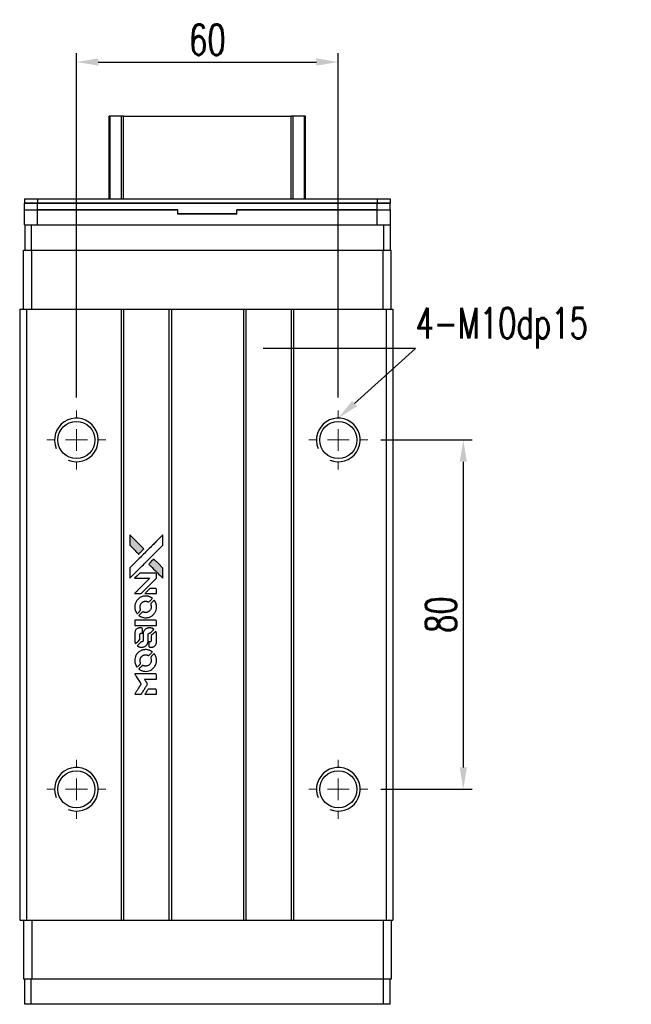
# Model space of a CAD drawing. Header units: millimetres. Extents: x 63 to 570, y -29 to 425.
# Tile 2 of 3: x 99 to 240, y 199 to 425. Entities that reach past the tile are written whole.
import ezdxf
from ezdxf import colors
from ezdxf.entities.mleader import LeaderData, LeaderLine
from ezdxf.math import Vec2, Vec3

# ---------------------------------------------------------------- set-up
doc = ezdxf.new("R2010")
doc.units = ezdxf.units.MM
doc.header["$LTSCALE"] = 0.15
doc.layers.get('0').update_dxf_attribs({"linetype": 'CONTINUOUS'})
doc.layers.get('Defpoints').update_dxf_attribs({"linetype": 'CONTINUOUS'})
doc.layers.add('DIM', color=4, linetype='CONTINUOUS')
doc.styles.add('CHN', font='SIMPLEX.shx', dxfattribs={"width": 0.7, "bigfont": 'CHINESET.shx'})
doc.styles.add('DIM-7', font='SIMPLEX.shx', dxfattribs={"width": 0.7, "bigfont": 'chineset.shx'})
doc.dimstyles.new('CNS', dxfattribs={"dimscale": 2, "dimtxt": 3.5, "dimasz": 2.5, "dimexe": 1, "dimexo": 1.5, "dimgap": 0.09, "dimtad": 0, "dimdsep": 46, "dimtxsty": 'DIM-7', "dimcen": 0.09, "dimclrd": 4, "dimclre": 4, "dimclrt": 4, "dimadec": 0, "dimazin": 0, "dimtfac": 1, "dimtix": 1, "dimtmove": 2, "dimatfit": 3, "dimfxl": 1, "dimtvp": 0.971429, "dimtolj": 1, "dimarcsym": 0})

# ---------------------------------------------------------------- blocks, each defined once
blk = doc.blocks.new('SW_CENTERMARKSYMBOL_3')
at = {"color": 0, "linetype": 'Continuous', "lineweight": 18}
for p, q in [((0, 5), (0, 6.75)), ((0, 0), (0, 2.5)), ((-5, 0), (-6.75, 0)), ((0, 0), (-2.5, 0)), ((0, 0), (0, -2.5)), ((0, 0), (2.5, 0)), ((5, 0), (6.75, 0)), ((0, -5), (0, -6.75))]:
    blk.add_line(p, q, dxfattribs=at)
blk = doc.blocks.new('SW_CENTERMARKSYMBOL_4')
at = {"color": 0, "linetype": 'Continuous', "lineweight": 18}
for p, q in [((0, 5), (0, 6.75)), ((0, 0), (0, 2.5)), ((-5, 0), (-6.75, 0)), ((0, 0), (-2.5, 0)), ((0, 0), (0, -2.5)), ((0, 0), (2.5, 0)), ((5, 0), (6.75, 0)), ((0, -5), (0, -6.75))]:
    blk.add_line(p, q, dxfattribs=at)
blk = doc.blocks.new('SW_CENTERMARKSYMBOL_5')
at = {"color": 0, "linetype": 'Continuous', "lineweight": 18}
for p, q in [((0, 5), (0, 6.75)), ((0, 0), (0, 2.5)), ((-5, 0), (-6.75, 0)), ((0, 0), (-2.5, 0)), ((0, 0), (0, -2.5)), ((0, 0), (2.5, 0)), ((5, 0), (6.75, 0)), ((0, -5), (0, -6.75))]:
    blk.add_line(p, q, dxfattribs=at)
blk = doc.blocks.new('SW_CENTERMARKSYMBOL_6')
at = {"color": 0, "linetype": 'Continuous', "lineweight": 18}
for p, q in [((0, 5), (0, 6.75)), ((0, 0), (0, 2.5)), ((-5, 0), (-6.75, 0)), ((0, 0), (-2.5, 0)), ((0, 0), (0, -2.5)), ((0, 0), (2.5, 0)), ((5, 0), (6.75, 0)), ((0, -5), (0, -6.75))]:
    blk.add_line(p, q, dxfattribs=at)
blk = doc.blocks.new('*D142')
at = {"color": 7, "lineweight": -2}
for p, q in [((112.39, 338.15), (112.39, 416.97)), ((117.39, 414.97), (167.39, 414.97)), ((172.39, 338.15), (172.39, 416.97))]:
    blk.add_line(p, q, dxfattribs=at)
at = {"color": 7}
for points in [[(117.39, 415.81), (117.39, 414.14), (112.39, 414.97)], [(167.39, 415.81), (167.39, 414.14), (172.39, 414.97)]]:
    blk.add_solid(points, dxfattribs=at)
at = {"layer": 'Defpoints', "color": 0}
for p in [(172.39, 414.97), (112.39, 335.15), (172.39, 335.15)]:
    blk.add_point(p, dxfattribs=at)
at = {"color": 7, "insert": (142.39, 420.07), "char_height": 7, "attachment_point": 5, "style": 'DIM-7'}
blk.add_mtext('\\A1;60', dxfattribs=at)
blk = doc.blocks.new('*D143')
at = {"color": 7, "lineweight": -2}
for p, q in [((182.14, 328.4), (203.03, 328.4)), ((201.03, 323.4), (201.03, 253.4)), ((182.14, 248.4), (203.03, 248.4))]:
    blk.add_line(p, q, dxfattribs=at)
at = {"color": 7}
for points in [[(200.2, 323.4), (201.86, 323.4), (201.03, 328.4)], [(200.2, 253.4), (201.86, 253.4), (201.03, 248.4)]]:
    blk.add_solid(points, dxfattribs=at)
at = {"layer": 'Defpoints', "color": 0}
for p in [(179.14, 328.4), (179.14, 248.4), (201.03, 248.4)]:
    blk.add_point(p, dxfattribs=at)
at = {"color": 7, "insert": (195.93, 288.4), "char_height": 7, "attachment_point": 5, "rotation": 90, "style": 'DIM-7'}
blk.add_mtext('\\A1;80', dxfattribs=at)
blk = doc.blocks.new('LOGO2')
at = {"linetype": 'Continuous'}
h = blk.add_hatch(color=22, dxfattribs=at)
h.dxf.hatch_style = 1
h.paths.add_polyline_path([(583.53, 1429.73), (583.53, 1428.55), (583.53, 1427.37), (584.56, 1426.35, 0.000288), (584.95, 1425.96, 0.000479), (585.28, 1425.63, 0.000013), (585.58, 1425.34, 0.197177), (585.59, 1425.34, 0.197497), (585.59, 1425.34, 0.00004), (585.76, 1425.51, 0.000834), (585.95, 1425.7, 0.000506), (586.18, 1425.92), (586.76, 1426.5), (585.15, 1428.12)])
h.paths.add_polyline_path([(589.06, 1424.2), (588.47, 1423.62, 0.000476), (588.25, 1423.39, 0.000789), (588.06, 1423.2, 0.000035), (587.89, 1423.03, 0.19758), (587.89, 1423.03, 0.198396), (587.89, 1423.02, 0.000019), (588.12, 1422.79, 0.000582), (588.38, 1422.53, 0.000351), (588.68, 1422.23, 0.000108), (589.98, 1420.93, 0.000692), (590.64, 1420.28, 0.000077), (591.09, 1419.83, 0.197527), (591.11, 1419.82, 0.410181), (591.12, 1419.83, 0.000493), (591.12, 1420.07, 0.002424), (591.12, 1420.41, 0.000529), (591.12, 1420.98), (591.12, 1422.14), (590.09, 1423.17)])
at = {"color": 22}
for points in [[(584.56, 1426.35, 0.000288), (584.95, 1425.96, 0.000479), (585.28, 1425.63, 0.000013), (585.58, 1425.34, 0.197177), (585.59, 1425.34, 0.197497), (585.59, 1425.34, 0.00004), (585.76, 1425.51, 0.000836), (585.95, 1425.7, 0.000505), (586.18, 1425.92), (586.76, 1426.5), (585.15, 1428.12), (583.53, 1429.73), (583.53, 1428.55), (583.53, 1427.37)], [(584.95, 1421.21, -0.000056), (585.66, 1421.92, -0.000021), (586.65, 1422.91, -0.000021), (587.73, 1423.99, -0.000025), (588.75, 1425), (591.12, 1427.37), (591.12, 1428.54), (591.12, 1429.72), (589.52, 1428.13, 0.000274), (588.76, 1427.37, 0.000123), (587.75, 1426.37, 0.000121), (586.69, 1425.31, 0.000165), (585.73, 1424.35), (583.53, 1422.16), (583.53, 1420.98), (583.53, 1419.8)], [(588.68, 1422.23, 0.000108), (589.98, 1420.93, 0.000692), (590.64, 1420.28, 0.000077), (591.09, 1419.83, 0.197527), (591.11, 1419.82, 0.410182), (591.12, 1419.83, 0.000493), (591.12, 1420.07, 0.002424), (591.12, 1420.41, 0.000529), (591.12, 1420.98), (591.12, 1422.14), (590.09, 1423.17), (589.06, 1424.2), (588.47, 1423.62, 0.000476), (588.25, 1423.39, 0.000789), (588.06, 1423.2, 0.000035), (587.89, 1423.03, 0.19758), (587.89, 1423.03, 0.198396), (587.89, 1423.02, 0.000019), (588.12, 1422.79, 0.000582), (588.38, 1422.53, 0.000351)], [(585.41, 1416.31), (586.17, 1416.31), (587.91, 1418.06), (589.66, 1419.81), (589.66, 1420.29, 0.0008), (589.66, 1420.61, 0.010795), (589.65, 1420.72, 0.030495), (589.64, 1420.78, 0.080372), (589.63, 1420.83, 0.03816), (589.6, 1420.87, 0.041799), (589.57, 1420.91, 0.042486), (589.53, 1420.93, 0.042078), (589.49, 1420.96, 0.099276), (589.43, 1420.97, 0.003302), (589.19, 1420.97, 0.002586), (588.77, 1420.98, 0.000204), (587.64, 1420.97), (585.83, 1420.97), (585.25, 1420.39), (584.66, 1419.81), (586.4, 1419.8), (588.14, 1419.79), (586.42, 1418.08, 0.000253), (585.76, 1417.42, 0.000412), (585.2, 1416.87, 0.000041), (584.7, 1416.36, 0.041338), (584.68, 1416.34), (584.66, 1416.31)], [(588.34, 1416.31), (589.66, 1416.31), (589.66, 1416.8), (589.65, 1417.29), (589.62, 1417.35, 0.03146), (589.6, 1417.37, 0.026444), (589.58, 1417.4, 0.026444), (589.55, 1417.42, 0.031457), (589.53, 1417.44), (589.47, 1417.47), (588.82, 1417.48), (588.17, 1417.48), (587.6, 1416.9, 0.000745), (587.38, 1416.68, 0.001228), (587.19, 1416.49, 0.000087), (587.03, 1416.32, 0.195134), (587.03, 1416.32, 0.412117), (587.03, 1416.31, 0.000048), (587.41, 1416.31, 0.00109), (587.84, 1416.31, 0.000653)], [(584.7, 1412.97, 0.023681), (584.73, 1412.76, 0.022402), (584.78, 1412.55, 0.021929), (584.85, 1412.35, 0.020503), (584.94, 1412.15, 0.013745), (585, 1412.03, 0.009767), (585.07, 1411.9, 0.009658), (585.15, 1411.79, 0.027804), (585.21, 1411.71), (585.23, 1411.69), (585.59, 1412.05, 0.002053), (585.77, 1412.23, 0.006738), (585.88, 1412.35, 0.007826), (585.96, 1412.43, 0.063909), (585.99, 1412.47, 0.061532), (586.01, 1412.54, 0.068674), (586.02, 1412.6, 0.052072), (586, 1412.68, 0.019648), (585.97, 1412.79, -0.018366), (585.93, 1412.92, -0.0288), (585.9, 1413.04, -0.029061), (585.89, 1413.16, -0.019155), (585.89, 1413.29, -0.053809), (585.94, 1413.58, -0.058833), (586.04, 1413.85, -0.058566), (586.2, 1414.09, -0.052525), (586.42, 1414.29, -0.044733), (586.61, 1414.4, -0.040573), (586.82, 1414.49, -0.041123), (587.04, 1414.53, -0.04951), (587.25, 1414.54, -0.017369), (587.34, 1414.53, -0.024255), (587.43, 1414.51, -0.023787), (587.52, 1414.49, -0.015798), (587.61, 1414.45, 0.010631), (587.67, 1414.43, 0.033653), (587.71, 1414.42, 0.037806), (587.76, 1414.41, 0.016307), (587.81, 1414.41, 0.068179), (587.92, 1414.43, 0.095747), (588, 1414.47, 0.033418), (588.11, 1414.57, 0.002133), (588.42, 1414.88, 0.001452), (588.59, 1415.06, 0.012393), (588.67, 1415.14, 0.020479), (588.71, 1415.19, 0.344362), (588.71, 1415.21, 0.074287), (588.66, 1415.25, 0.005454), (588.53, 1415.34, 0.008391), (588.39, 1415.42, 0.017097), (588.27, 1415.48, 0.027375), (588.04, 1415.58, 0.02835), (587.8, 1415.66, 0.027723), (587.54, 1415.7, 0.023913), (587.27, 1415.72, 0.027047), (586.94, 1415.72, 0.031685), (586.64, 1415.67, 0.032425), (586.35, 1415.59, 0.031013), (586.07, 1415.47, 0.037914), (585.73, 1415.27, 0.040153), (585.44, 1415.03, 0.039834), (585.18, 1414.74, 0.036173), (584.97, 1414.4, 0.040752), (584.83, 1414.08, 0.035885), (584.73, 1413.71, 0.035491), (584.68, 1413.34, 0.037615)], [(585.71, 1411.22, 0.018008), (585.82, 1411.15, 0.009842), (585.95, 1411.07, 0.009807), (586.1, 1411, 0.015716), (586.22, 1410.94, 0.048467), (586.66, 1410.8, 0.045841), (587.14, 1410.75, 0.046006), (587.61, 1410.78, 0.049638), (588.06, 1410.9, 0.064819), (588.64, 1411.2, 0.06695), (589.11, 1411.65, 0.066691), (589.45, 1412.2, 0.063505), (589.65, 1412.83, 0.03135), (589.66, 1413, 0.010439), (589.67, 1413.24, 0.010391), (589.66, 1413.47, 0.032408), (589.64, 1413.63, 0.015696), (589.61, 1413.82, 0.018095), (589.56, 1414, 0.018551), (589.5, 1414.17, 0.018352), (589.42, 1414.33, 0.015568), (589.37, 1414.44, 0.009832), (589.29, 1414.56, 0.009795), (589.22, 1414.68, 0.023727), (589.16, 1414.76), (589.13, 1414.79), (588.77, 1414.43, 0.001528), (588.57, 1414.23, 0.010022), (588.47, 1414.12, 0.019586), (588.41, 1414.06, 0.061865), (588.38, 1414.01, 0.055054), (588.35, 1413.93, 0.061607), (588.35, 1413.85, 0.048725), (588.36, 1413.76, 0.020221), (588.39, 1413.64, -0.017722), (588.43, 1413.52, -0.02685), (588.45, 1413.4, -0.02759), (588.46, 1413.29, -0.020233), (588.46, 1413.17, -0.04793), (588.43, 1412.93, -0.048386), (588.35, 1412.7, -0.047866), (588.22, 1412.49, -0.044964), (588.06, 1412.3, -0.04333), (587.87, 1412.15, -0.050921), (587.66, 1412.03, -0.051473), (587.43, 1411.97, -0.0459), (587.19, 1411.94, -0.019014), (587.07, 1411.95, -0.024114), (586.96, 1411.96, -0.025081), (586.86, 1411.99, -0.023892), (586.76, 1412.02, 0.008624), (586.68, 1412.05, 0.026486), (586.62, 1412.06, 0.035074), (586.58, 1412.07, 0.02756), (586.52, 1412.07, 0.087163), (586.44, 1412.06, 0.073291), (586.36, 1412.01, 0.028074), (586.25, 1411.91, 0.002594), (585.99, 1411.66), (585.62, 1411.29)], [(587.17, 1409), (589.65, 1409), (589.65, 1409.49), (589.65, 1409.98), (589.63, 1410.04, 0.071429), (589.59, 1410.08, 0.054799), (589.54, 1410.13, 0.053585), (589.48, 1410.16, 0.060698), (589.42, 1410.17, 0.033975), (589.32, 1410.18), (588.05, 1410.18, 0.000726), (586.82, 1410.18, 0.001084), (585.74, 1410.17), (584.68, 1410.17), (584.68, 1409.58), (584.68, 1409)], [(584.69, 1405.36, 0.018538), (584.7, 1405.28, 0.010695), (584.72, 1405.2, 0.01068), (584.74, 1405.11, 0.017678), (584.76, 1405.03, 0.013849), (584.79, 1404.95, 0.011814), (584.83, 1404.86, 0.004513), (584.86, 1404.78, 0.290035), (584.88, 1404.77, 0.196418), (584.88, 1404.78, 0.000124), (585.03, 1404.92, 0.001477), (585.19, 1405.08, 0.000898), (585.38, 1405.27), (585.88, 1405.77), (585.88, 1406.39, -0.001471), (585.88, 1406.86, -0.028714), (585.89, 1407, -0.097073), (585.92, 1407.08, -0.084199), (585.98, 1407.15, -0.042698), (586.02, 1407.18, -0.053912), (586.07, 1407.21, -0.051004), (586.12, 1407.22, -0.032967), (586.18, 1407.22, 0.00807), (586.21, 1407.22, 0.003023), (586.26, 1407.22, 0.002994), (586.31, 1407.23, 0.003629), (586.35, 1407.23), (586.46, 1407.24), (586.46, 1407.71, 0.001618), (586.46, 1407.94, 0.005206), (586.45, 1408.09, 0.00535), (586.45, 1408.19, 0.060675), (586.44, 1408.24, 0.048484), (586.43, 1408.26, 0.02389), (586.42, 1408.29, 0.022812), (586.4, 1408.31, 0.02462), (586.38, 1408.34, 0.061781), (586.32, 1408.39, 0.080179), (586.25, 1408.41, 0.048561), (586.16, 1408.43, 0.010021), (585.99, 1408.43, 0.016602), (585.77, 1408.42, 0.031409), (585.6, 1408.4, 0.036474), (585.44, 1408.36, 0.03439), (585.29, 1408.29, 0.065928), (585.06, 1408.13, 0.069066), (584.88, 1407.91, 0.065697), (584.75, 1407.64, 0.051559), (584.69, 1407.33, 0.020904), (584.69, 1407.16, 0.000451), (584.68, 1406.34, 0.000419), (584.68, 1405.52, 0.022759)], [(585.33, 1404.27, 0.023289), (585.45, 1404.2, 0.026845), (585.57, 1404.13, 0.026047), (585.7, 1404.09, 0.019751), (585.85, 1404.04, 0.013249), (585.93, 1404.03, 0.025169), (586, 1404.02, 0.016532), (586.08, 1404.01, 0.002937), (586.24, 1404.01, 0.003317), (586.38, 1404.01, 0.011808), (586.47, 1404.02, 0.01777), (586.53, 1404.02, 0.021476), (586.6, 1404.03, 0.04325), (586.86, 1404.12, 0.045753), (587.1, 1404.24, 0.04649), (587.31, 1404.41, 0.047672), (587.49, 1404.61, 0.025315), (587.54, 1404.69, 0.015208), (587.6, 1404.8, 0.01512), (587.65, 1404.91, 0.022488), (587.69, 1405.01, 0.027857), (587.73, 1405.17, 0.034138), (587.75, 1405.32, 0.014286), (587.76, 1405.55, 0.00124), (587.76, 1406.13, -0.00103), (587.76, 1406.49, -0.002552), (587.76, 1406.75, -0.001594), (587.76, 1406.95, -0.047676), (587.77, 1407, -0.085307), (587.8, 1407.09, -0.097789), (587.87, 1407.15, -0.085947), (587.95, 1407.2, -0.051339), (588.07, 1407.22, 0.014634), (588.11, 1407.22, 0.015028), (588.15, 1407.23, 0.014927), (588.18, 1407.24, 0.059415), (588.2, 1407.24, 0.070595), (588.24, 1407.27, 0.00028), (588.66, 1407.69, 0.000111), (589.08, 1408.11, 0.200239), (589.09, 1408.13, 0.268906), (589.09, 1408.14, 0.001866), (588.98, 1408.2, 0.007532), (588.88, 1408.25, 0.017818), (588.81, 1408.29, 0.013256), (588.72, 1408.32, 0.011636), (588.63, 1408.35, 0.011528), (588.54, 1408.38, 0.012303), (588.45, 1408.4, 0.0423), (588.31, 1408.42, 0.013657), (588.1, 1408.42, 0.013857), (587.89, 1408.42, 0.037428), (587.74, 1408.4, 0.014927), (587.64, 1408.37, 0.0122), (587.53, 1408.34, 0.012518), (587.43, 1408.3, 0.023062), (587.36, 1408.27, 0.065961), (587.08, 1408.08, 0.06055), (586.85, 1407.82, 0.059676), (586.68, 1407.51, 0.060497), (586.6, 1407.16, 0.025683), (586.59, 1407.09, 0.001528), (586.59, 1406.87, 0.002124), (586.59, 1406.59, 0.001173), (586.59, 1406.25, -0.000809), (586.58, 1405.65, -0.017164), (586.58, 1405.48, -0.063931), (586.56, 1405.38, -0.108429), (586.52, 1405.31, -0.052941), (586.47, 1405.28, -0.063675), (586.42, 1405.25, -0.050562), (586.36, 1405.24, -0.020337), (586.27, 1405.23, 0.009897), (586.22, 1405.22, 0.016482), (586.17, 1405.22, 0.019019), (586.14, 1405.21, 0.06043), (586.11, 1405.2, 0.076267), (586.06, 1405.16, 0.00054), (585.68, 1404.77, 0.000307), (585.28, 1404.37, 0.142594), (585.26, 1404.34, 0.232419), (585.27, 1404.33, 0.022995), (585.28, 1404.31, 0.024627), (585.31, 1404.29, 0.015407)], [(587.91, 1404.2, 0.065483), (587.94, 1404.15, 0.053271), (587.98, 1404.1, 0.052018), (588.04, 1404.05, 0.0556), (588.1, 1404.02, 0.036839), (588.14, 1404.01, 0.026922), (588.18, 1404.01, 0.016905), (588.25, 1404, 0.004317), (588.35, 1404, 0.016369), (588.56, 1404.01, 0.029936), (588.74, 1404.03, 0.03418), (588.89, 1404.07, 0.031327), (589.04, 1404.14, 0.046935), (589.23, 1404.25, 0.054053), (589.38, 1404.39, 0.053701), (589.5, 1404.56, 0.045364), (589.58, 1404.76, 0.032479), (589.63, 1404.94, 0.03386), (589.65, 1405.12, 0.013578), (589.66, 1405.4, 0.001155), (589.66, 1406.13, 0.000413), (589.65, 1406.75, 0.005008), (589.65, 1406.99, 0.013199), (589.64, 1407.13, 0.033956), (589.63, 1407.22, 0.013909), (589.6, 1407.32, 0.010864), (589.57, 1407.43, 0.010938), (589.54, 1407.53, 0.028702), (589.51, 1407.6), (589.48, 1407.65), (588.97, 1407.15), (588.46, 1406.65), (588.46, 1406.06, -0.001504), (588.46, 1405.81, -0.00328), (588.46, 1405.62, -0.001901), (588.46, 1405.47, -0.061333), (588.45, 1405.43, -0.063621), (588.43, 1405.38, -0.048633), (588.4, 1405.33, -0.046769), (588.35, 1405.29, -0.047961), (588.3, 1405.26, -0.02678), (588.25, 1405.24, -0.050957), (588.22, 1405.23, -0.029398), (588.17, 1405.22, -0.00401), (588.06, 1405.22), (587.89, 1405.21), (587.89, 1404.74, 0.001061), (587.89, 1404.46, 0.009147), (587.89, 1404.33, 0.020721), (587.9, 1404.26, 0.051619)], [(584.7, 1400.71, 0.024131), (584.73, 1400.49, 0.022344), (584.78, 1400.28, 0.021883), (584.86, 1400.06, 0.020884), (584.95, 1399.85, 0.010669), (585.01, 1399.74, 0.010389), (585.08, 1399.62, 0.010913), (585.15, 1399.51, 0.022227), (585.2, 1399.44), (585.23, 1399.41), (585.6, 1399.78, 0.002452), (585.74, 1399.93, 0.003628), (585.87, 1400.06, 0.001662), (585.97, 1400.17, 0.070159), (585.99, 1400.2, 0.047671), (586, 1400.22, 0.018624), (586.01, 1400.25, 0.017921), (586.01, 1400.29, 0.018804), (586.01, 1400.32, 0.018255), (586.02, 1400.37, 0.041312), (586.01, 1400.41, 0.037164), (586, 1400.44, 0.012342), (585.98, 1400.49, -0.015101), (585.94, 1400.62, -0.035998), (585.91, 1400.72, -0.033244), (585.9, 1400.82, -0.011249), (585.9, 1400.97, -0.004059), (585.9, 1401.1, -0.019693), (585.9, 1401.17, -0.027943), (585.91, 1401.22, -0.014411), (585.93, 1401.3, -0.033089), (585.98, 1401.46, -0.033887), (586.06, 1401.62, -0.034021), (586.16, 1401.77, -0.033942), (586.28, 1401.9, -0.02816), (586.42, 1402.01, -0.035032), (586.56, 1402.11, -0.035269), (586.71, 1402.18, -0.029196), (586.87, 1402.23, -0.037862), (587.07, 1402.27, -0.043657), (587.25, 1402.27, -0.043064), (587.44, 1402.24, -0.035184), (587.63, 1402.18, 0.033699), (587.72, 1402.15, 0.052815), (587.8, 1402.14, 0.059167), (587.88, 1402.14, 0.058972), (587.95, 1402.17, 0.059208), (588.01, 1402.2, 0.021125), (588.08, 1402.26, 0.008691), (588.2, 1402.38, 0.000851), (588.47, 1402.66, 0.001873), (588.61, 1402.8, 0.013884), (588.68, 1402.87, 0.022355), (588.71, 1402.92, 0.341453), (588.71, 1402.93, 0.073011), (588.67, 1402.97, 0.004587), (588.54, 1403.06, 0.00748), (588.4, 1403.14, 0.016837), (588.29, 1403.2, 0.028606), (588.03, 1403.31, 0.031352), (587.77, 1403.39, 0.031004), (587.5, 1403.44, 0.0268), (587.21, 1403.45, 0.026698), (586.9, 1403.44, 0.03002), (586.6, 1403.39, 0.030357), (586.32, 1403.31, 0.028554), (586.05, 1403.19, 0.062944), (585.53, 1402.85, 0.062206), (585.12, 1402.39, 0.062448), (584.83, 1401.84, 0.064355), (584.69, 1401.25, 0.017377), (584.69, 1401.13, 0.008369), (584.68, 1400.98, 0.008367), (584.69, 1400.82, 0.01757)], [(585.71, 1398.95, 0.064158), (586.28, 1398.64, 0.06356), (586.92, 1398.49, 0.064004), (587.57, 1398.5, 0.066747), (588.19, 1398.68, 0.04321), (588.58, 1398.89, 0.044737), (588.91, 1399.17, 0.044901), (589.2, 1399.49, 0.044184), (589.42, 1399.87, 0.026293), (589.54, 1400.15, 0.033344), (589.62, 1400.43, 0.033227), (589.66, 1400.71, 0.025815), (589.67, 1401.02, 0.023119), (589.65, 1401.32, 0.031044), (589.6, 1401.58, 0.031337), (589.52, 1401.84, 0.024258), (589.4, 1402.11, 0.015622), (589.35, 1402.2, 0.008495), (589.28, 1402.31, 0.008415), (589.21, 1402.42, 0.020814), (589.16, 1402.49), (589.13, 1402.53), (588.77, 1402.17, 0.002843), (588.5, 1401.9, 0.033917), (588.41, 1401.79, 0.087906), (588.36, 1401.71, 0.073302), (588.35, 1401.61, 0.022047), (588.35, 1401.56, 0.026465), (588.36, 1401.52, 0.022233), (588.37, 1401.47, 0.009985), (588.39, 1401.4, -0.039011), (588.45, 1401.17, -0.044398), (588.46, 1400.95, -0.045096), (588.44, 1400.72, -0.04265), (588.38, 1400.5, -0.071154), (588.21, 1400.19, -0.068827), (587.96, 1399.94, -0.068713), (587.64, 1399.76, -0.070507), (587.3, 1399.68, -0.028605), (587.15, 1399.67, -0.031418), (587.01, 1399.69, -0.031044), (586.86, 1399.72, -0.02668), (586.72, 1399.76, 0.038913), (586.63, 1399.79, 0.043732), (586.55, 1399.8, 0.047754), (586.47, 1399.8, 0.075756), (586.41, 1399.78, 0.07294), (586.37, 1399.76, 0.003456), (586.27, 1399.67, 0.005023), (586.15, 1399.55, 0.002422), (585.99, 1399.39, 0.000819), (585.85, 1399.25, 0.001349), (585.73, 1399.13, 0.0001), (585.62, 1399.02, 0.205335), (585.62, 1399.02, 0.219821), (585.62, 1399.01, 0.002494), (585.65, 1399, 0.007089), (585.67, 1398.98, 0.004494)], [(585.42, 1393.22), (586.17, 1393.22), (586.3, 1393.42, -0.000297), (586.38, 1393.55, -0.000037), (586.55, 1393.82, -0.000043), (586.75, 1394.15, -0.000036), (586.96, 1394.5, 0.000044), (587.17, 1394.84, 0.000063), (587.36, 1395.14, 0.000035), (587.51, 1395.4, 0.0009), (587.55, 1395.47), (587.62, 1395.57), (587.53, 1395.7, 0.001175), (587.49, 1395.78, 0.000208), (587.4, 1395.92, 0.000225), (587.3, 1396.09, 0.000203), (587.19, 1396.26, -0.000711), (587.09, 1396.42, -0.001119), (587, 1396.56, -0.000263), (586.92, 1396.69, -0.04589), (586.91, 1396.7, -0.519312), (586.92, 1396.71, -0.001914), (587.12, 1396.72, -0.003124), (587.46, 1396.72, -0.000285), (588.28, 1396.72), (589.66, 1396.72), (589.66, 1397.2, 0.001727), (589.66, 1397.54, 0.025279), (589.65, 1397.67, 0.073886), (589.63, 1397.74, 0.07426), (589.6, 1397.8, 0.03264), (589.58, 1397.81, 0.01784), (589.56, 1397.83, 0.017712), (589.54, 1397.85, 0.026854), (589.52, 1397.86), (589.47, 1397.89), (587.07, 1397.89), (584.67, 1397.89), (584.68, 1397.87, -0.004595), (584.7, 1397.85, -0.00016), (584.74, 1397.77, -0.000298), (584.8, 1397.69, -0.000208), (584.86, 1397.59, 0.000986), (585.03, 1397.3, 0.00025), (585.32, 1396.84, 0.000268), (585.63, 1396.35, 0.000436), (585.9, 1395.93, -0.002932), (585.98, 1395.79, -0.004718), (586.06, 1395.67, -0.001113), (586.12, 1395.57, -0.227179), (586.12, 1395.55, -0.045982), (586.11, 1395.54, -0.000145), (586.03, 1395.4, -0.000825), (585.93, 1395.24, -0.000517), (585.81, 1395.06, 0.000056), (585.42, 1394.42, 0.000289), (585.2, 1394.07, 0.000481), (585.04, 1393.81, 0.000418), (584.87, 1393.54), (584.67, 1393.22)], [(588.34, 1393.22), (589.66, 1393.22), (589.66, 1393.7, 0.000842), (589.66, 1394, 0.010591), (589.66, 1394.12, 0.028995), (589.65, 1394.18, 0.069543), (589.64, 1394.23, 0.051063), (589.61, 1394.27, 0.039932), (589.57, 1394.31, 0.039414), (589.53, 1394.35, 0.045845), (589.49, 1394.37, 0.094811), (589.44, 1394.39, 0.007124), (589.31, 1394.39, 0.004713), (589.09, 1394.39, 0.000534), (588.59, 1394.39), (587.73, 1394.39), (587.65, 1394.27, 0.000828), (587.44, 1393.92, 0.000879), (587.22, 1393.57, 0.000048), (587.02, 1393.23, 0.137596), (587.01, 1393.22, 0.413028), (587.02, 1393.22, 0.000016), (587.4, 1393.22, 0.000623), (587.83, 1393.22, 0.000374)]]:
    blk.add_lwpolyline(points, format="xyb", close=True, dxfattribs=at)

msp = doc.modelspace()

# ---------------------------------------------------------------- linework, layer by layer
at = {"color": 7, "linetype": 'Continuous', "lineweight": 25}
for p, q in [((119.89, 383.651), (119.89, 402.565)), ((120.13, 383.651), (120.13, 402.565)), ((122.705, 383.651), (122.705, 402.565)), ((123.2, 402.565), (161.58, 402.565)), ((123.2, 383.651), (123.2, 402.565)), ((161.58, 383.651), (161.58, 402.565)), ((162.074, 383.651), (162.074, 402.565)), ((164.65, 383.651), (164.65, 402.565)), ((164.89, 383.651), (164.89, 402.565)), ((100.49, 383.651), (100.49, 382.651)), ((100.49, 383.651), (103.49, 383.651)), ((103.49, 383.651), (103.49, 382.651)), ((103.49, 383.651), (181.29, 383.651)), ((181.29, 383.651), (181.29, 382.651)), ((181.29, 383.651), (184.29, 383.651)), ((184.29, 383.651), (184.29, 382.651)), ((100.465, 377.651), (100.465, 381.151)), ((100.465, 381.151), (103.465, 381.151)), ((100.49, 382.651), (103.49, 382.651)), ((100.49, 381.151), (100.49, 382.651)), ((103.49, 382.651), (100.49, 382.651)), ((103.465, 377.651), (103.465, 381.151)), ((103.465, 381.151), (135.64, 381.151)), ((103.49, 382.651), (181.29, 382.651)), ((103.49, 381.151), (103.49, 382.651)), ((181.29, 382.651), (103.49, 382.651)), ((135.64, 381.151), (103.49, 381.151)), ((135.64, 380.251), (135.64, 381.151)), ((135.64, 380.151), (135.64, 381.151)), ((149.14, 380.251), (149.14, 381.151)), ((149.14, 381.151), (181.315, 381.151)), ((181.29, 381.151), (149.14, 381.151)), ((149.14, 380.151), (149.14, 381.151)), ((181.29, 382.651), (184.29, 382.651)), ((181.29, 381.151), (181.29, 382.651)), ((184.29, 382.651), (181.29, 382.651)), ((181.315, 377.651), (181.315, 381.151)), ((181.315, 381.151), (184.315, 381.151)), ((184.29, 381.151), (184.29, 382.651)), ((184.315, 377.651), (184.315, 381.151)), ((135.64, 380.251), (149.14, 380.251)), ((149.14, 380.151), (135.64, 380.151)), ((100.465, 377.651), (100.54, 377.651)), ((100.54, 377.651), (100.54, 371.901)), ((100.54, 377.651), (102.04, 377.651)), ((102.04, 377.651), (102.04, 371.901)), ((102.04, 377.651), (182.74, 377.651)), ((182.74, 377.651), (182.74, 371.901)), ((182.74, 377.651), (184.24, 377.651)), ((184.24, 377.651), (184.315, 377.651)), ((184.24, 377.651), (184.24, 371.901)), ((100.24, 358.401), (100.24, 371.901)), ((100.24, 371.901), (102.14, 371.901)), ((102.14, 358.401), (102.14, 371.901)), ((102.14, 371.901), (182.64, 371.901)), ((182.64, 358.401), (182.64, 371.901)), ((182.64, 371.901), (184.54, 371.901)), ((184.54, 358.401), (184.54, 371.901)), ((99.39, 358.401), (99.39, 218.401)), ((99.39, 358.401), (100.94, 358.401)), ((100.94, 358.401), (100.94, 218.401)), ((100.94, 358.401), (122.64, 358.401)), ((122.64, 358.401), (122.64, 218.401)), ((122.64, 358.401), (123.19, 358.401)), ((123.19, 358.401), (123.19, 218.401)), ((123.19, 358.401), (133.59, 358.401)), ((133.59, 358.401), (133.59, 218.401)), ((133.59, 358.401), (134.14, 358.401)), ((134.14, 358.401), (134.14, 218.401)), ((134.14, 358.401), (150.64, 358.401)), ((150.64, 358.401), (150.64, 218.401)), ((150.64, 358.401), (151.19, 358.401)), ((151.19, 358.401), (151.19, 218.401)), ((151.19, 358.401), (161.59, 358.401)), ((161.59, 358.401), (161.59, 218.401)), ((161.59, 358.401), (162.14, 358.401)), ((162.14, 358.401), (162.14, 218.401)), ((162.14, 358.401), (183.34, 358.401)), ((183.34, 358.401), (183.34, 218.401)), ((183.34, 358.401), (184.89, 358.401)), ((184.89, 358.401), (184.89, 218.401)), ((99.39, 218.401), (100.94, 218.401)), ((100.24, 218.401), (100.24, 204.901)), ((100.94, 218.401), (122.64, 218.401)), ((102.14, 218.401), (102.14, 204.901)), ((122.64, 218.401), (123.19, 218.401)), ((123.19, 218.401), (133.59, 218.401)), ((133.59, 218.401), (134.14, 218.401)), ((134.14, 218.401), (150.64, 218.401)), ((150.64, 218.401), (151.19, 218.401)), ((151.19, 218.401), (161.59, 218.401)), ((161.59, 218.401), (162.14, 218.401)), ((162.14, 218.401), (183.34, 218.401)), ((182.64, 218.401), (182.64, 204.901)), ((183.34, 218.401), (184.89, 218.401)), ((184.54, 218.401), (184.54, 204.901)), ((102.14, 204.901), (100.24, 204.901)), ((100.54, 199.151), (100.54, 204.901)), ((102.04, 199.151), (102.04, 204.901)), ((182.64, 204.901), (102.14, 204.901)), ((184.54, 204.901), (182.64, 204.901)), ((182.74, 199.151), (182.74, 204.901)), ((184.24, 199.151), (184.24, 204.901)), ((102.04, 199.151), (100.54, 199.151)), ((182.74, 199.151), (102.04, 199.151)), ((184.24, 199.151), (182.74, 199.151))]:
    msp.add_line(p, q, dxfattribs=at)
for centre in [(112.39, 328.401), (172.39, 328.401), (112.39, 248.401), (172.39, 248.401)]:
    msp.add_circle(centre, 4.25, dxfattribs=at)
for centre in [(112.39, 328.401), (172.39, 328.401), (112.39, 248.401), (172.39, 248.401)]:
    msp.add_arc(centre, 5, 247.5, 202.5)
for points, knots in [([(120.13, 402.565), (120.068, 402.565), (120.002, 402.565), (119.912, 402.565), (119.89, 402.565), (119.89, 402.565)], [0, 0, 0, 0, 0.5, 0.5, 1, 1, 1, 1]), ([(122.705, 402.565), (122.659, 402.565), (122.565, 402.565), (122.275, 402.565), (122.079, 402.565), (121.608, 402.565), (121.332, 402.565), (120.745, 402.565), (120.435, 402.565), (120.13, 402.565)], [0, 0, 0, 0, 0.25, 0.25, 0.5, 0.5, 0.75, 0.75, 1, 1, 1, 1]), ([(123.2, 402.565), (123.145, 402.565), (123.088, 402.565), (122.975, 402.565), (122.921, 402.565), (122.827, 402.565), (122.788, 402.565), (122.731, 402.565), (122.714, 402.565), (122.705, 402.565)], [0, 0, 0, 0, 0.25, 0.25, 0.5, 0.5, 0.75, 0.75, 1, 1, 1, 1]), ([(162.074, 402.565), (162.066, 402.565), (162.048, 402.565), (161.992, 402.565), (161.953, 402.565), (161.859, 402.565), (161.804, 402.565), (161.692, 402.565), (161.634, 402.565), (161.58, 402.565)], [0, 0, 0, 0, 0.25, 0.25, 0.5, 0.5, 0.75, 0.75, 1, 1, 1, 1]), ([(164.65, 402.565), (164.345, 402.565), (164.034, 402.565), (163.448, 402.565), (163.172, 402.565), (162.7, 402.565), (162.505, 402.565), (162.215, 402.565), (162.121, 402.565), (162.074, 402.565)], [0, 0, 0, 0, 0.25, 0.25, 0.5, 0.5, 0.75, 0.75, 1, 1, 1, 1]), ([(164.89, 402.565), (164.89, 402.565), (164.867, 402.565), (164.777, 402.565), (164.712, 402.565), (164.65, 402.565)], [0, 0, 0, 0, 0.5, 0.5, 1, 1, 1, 1])]:
    msp.add_open_spline(points, degree=3, knots=knots, dxfattribs=at)

# ---------------------------------------------------------------- block references
at = {"color": 7, "linetype": 'Continuous', "lineweight": 0}
for name, p in [('SW_CENTERMARKSYMBOL_3', (112.39, 328.401)), ('SW_CENTERMARKSYMBOL_5', (172.39, 328.401)), ('SW_CENTERMARKSYMBOL_4', (112.39, 248.401)), ('SW_CENTERMARKSYMBOL_6', (172.39, 248.401))]:
    msp.add_blockref(name, p, dxfattribs=at)
at = {"layer": 'DIM'}
msp.add_blockref('LOGO2', (-458.929, -1123.065), dxfattribs=at)

# ---------------------------------------------------------------- dimensions: what is measured, and where the dimension line sits
at = {"color": 0}
dim = msp.add_linear_dim(base=(172.39, 414.973), p1=(112.39, 335.151), p2=(172.39, 335.151), dimstyle='CNS', override={"dimgap": 0.8, "dimtad": 1, "dimclrd": 7, "dimclre": 7, "dimclrt": 7, "dimtmove": 1}, dxfattribs=at)
dim.commit()
dim.dimension.update_dxf_attribs({"geometry": '*D142', "text_midpoint": (142.39, 420.073)})
dim = msp.add_linear_dim(base=(201.031, 248.401), p1=(179.14, 328.401), p2=(179.14, 248.401), angle=90, dimstyle='CNS', override={"dimscale": 2, "dimgap": 0.8, "dimtad": 1, "dimclrd": 7, "dimclre": 7, "dimclrt": 7, "dimtmove": 1}, dxfattribs=at)
dim.commit()
dim.dimension.update_dxf_attribs({"geometry": '*D143', "text_midpoint": (195.931, 288.401)})

# ---------------------------------------------------------------- leaders
ml = msp.add_multileader_mtext('Standard', dxfattribs=at)
ml.set_content('4-M10dp15', style='CHN')
ml.set_leader_properties()
ml.build(insert=Vec2(0, 0))
ml.multileader.update_dxf_attribs({"text_left_attachment_type": 6, "text_right_attachment_type": 6, "dogleg_length": 0, "arrow_head_size": 5, "scale": 2})
ctx = ml.context
ctx.base_point, ctx.scale, ctx.char_height, ctx.arrow_head_size, ctx.landing_gap_size, ctx.plane_origin = Vec3(190.117, 349.332), 2, 7, 5, 0, Vec3(172.39, 333.401)
ctx.left_attachment, ctx.right_attachment = 6, 6
notes = []
notes.append((ctx, [(0, (1, 1, 0), (190.117, 349.332), (1, 0), 0, [(0, [(172.39, 333.401)], 0, [])])]))
ctx.mtext.insert, ctx.mtext.flow_direction = Vec3(190.117, 358.665), 5
for ctx, leaders in notes:
    for number, flags, end, landing, length, lines in leaders:
        leader = LeaderData()
        leader.index, (leader.has_last_leader_line, leader.has_dogleg_vector, leader.attachment_direction) = number, flags
        leader.last_leader_point, leader.dogleg_vector, leader.dogleg_length = Vec3(end), Vec3(landing), length
        for number, points, colour, breaks in lines:
            line = LeaderLine()
            line.index, line.vertices, line.color, line.breaks = number, Vec3.list(points), colors.encode_raw_color(colour), breaks
            leader.lines.append(line)
        ctx.leaders.append(leader)

doc.saveas('drawing.dxf')
